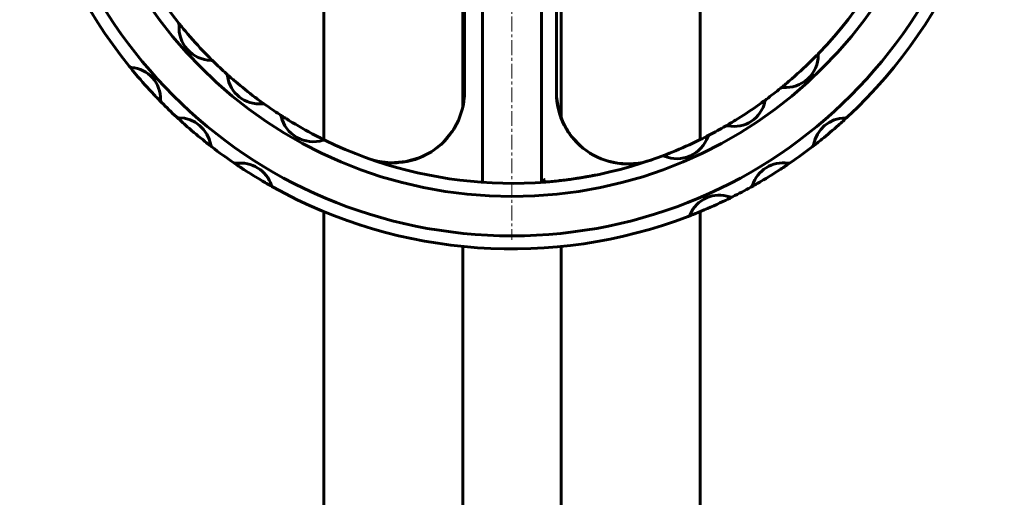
# Model space of a CAD drawing. Header units: millimetres. Extents: x -350 to 350, y -1015 to 1015.
# Tile 3 of 6: x -250 to 250, y 389 to 632. Entities that reach past the tile are written whole.
import ezdxf

# ---------------------------------------------------------------- set-up
doc = ezdxf.new("R2010")
doc.units = ezdxf.units.MM
doc.linetypes.add('K5LT_AXLED', pattern=[12, 7.5, -1.5, 1.5, -1.5])
doc.linetypes.add('K5LT_BASIC', pattern=[0])
doc.layers.add('Системный слой (1)', color=7, linetype='Continuous', true_color=0x6c6c6c)

# ---------------------------------------------------------------- blocks, each defined once
blk = doc.blocks.new('U12')
at = {"layer": 'Системный слой (1)', "color": 150, "linetype": 'K5LT_BASIC', "lineweight": 60, "true_color": 0x0080ff}
for p, q in [((-29.57, 576.36), (-29.8, 576)), ((-29.34, 576.73), (-29.57, 576.36)), ((-29.12, 577.1), (-29.34, 576.73)), ((-60.15, 559.23), (-61.1, 559.23)), ((-59.2, 559.25), (-60.15, 559.23)), ((-58.24, 559.29), (-59.2, 559.25))]:
    blk.add_line(p, q, dxfattribs=at)
blk = doc.blocks.new('U14')
at = {"layer": 'Системный слой (1)', "color": 150, "linetype": 'K5LT_BASIC', "lineweight": 60, "true_color": 0x0080ff}
for p, q in [((-24.64, 589.38), (-24.38, 591.15)), ((-24.38, 591.15), (-24.2, 593.02)), ((-24.2, 593.02), (-24.2, 593.14)), ((-25, 587.57), (-25, 587.59)), ((-25, 587.59), (-24.99, 587.59)), ((-24.99, 587.63), (-24.98, 587.64)), ((-24.99, 587.61), (-24.99, 587.63)), ((-24.99, 587.6), (-24.99, 587.61)), ((-24.99, 587.59), (-24.99, 587.6)), ((-24.99, 587.6), (-24.99, 587.6)), ((-24.98, 587.67), (-24.97, 587.72)), ((-24.98, 587.64), (-24.98, 587.67)), ((-24.97, 587.72), (-24.94, 587.83)), ((-24.94, 587.83), (-24.9, 588.05)), ((-24.9, 588.05), (-24.81, 588.49)), ((-24.81, 588.49), (-24.64, 589.38)), ((-30.48, 574.96), (-30.21, 575.35)), ((-30.21, 575.35), (-30.13, 575.48)), ((-30.13, 575.48), (-30.08, 575.57)), ((-35.01, 569.59), (-30.48, 574.96)), ((-40.91, 564.9), (-35.01, 569.59)), ((-53.84, 559.83), (-46.55, 561.97)), ((-46.55, 561.97), (-40.91, 564.9)), ((-65.87, 559.66), (-61.45, 559.26)), ((-61.45, 559.26), (-53.84, 559.83))]:
    blk.add_line(p, q, dxfattribs=at)
blk = doc.blocks.new('U16')
at = {"layer": 'Системный слой (1)', "color": 150, "linetype": 'K5LT_BASIC', "lineweight": 60, "true_color": 0x0080ff}
for p, q in [((22.63, 592.57), (22.63, 592.57)), ((22.63, 592.57), (23.94, 585.02)), ((23.94, 585.02), (26.57, 578.33)), ((26.57, 578.33), (30.11, 572.78)), ((30.11, 572.78), (35.4, 567.26)), ((35.4, 567.26), (39.31, 564.37)), ((48.35, 560.22), (53.63, 559.06)), ((53.63, 559.06), (59.04, 558.69)), ((59.04, 558.69), (64.44, 559.13))]:
    blk.add_line(p, q, dxfattribs=at)
blk = doc.blocks.new('U27')
at = {"layer": 'Системный слой (1)', "color": 150, "linetype": 'K5LT_BASIC', "lineweight": 60, "true_color": 0x0080ff}
for p, q in [((-25, 587.57), (-25, 679.99)), ((-25, -228.34), (-25, 516.75))]:
    blk.add_line(p, q, dxfattribs=at)
blk = doc.blocks.new('U28')
at = {"layer": 'Системный слой (1)', "color": 150, "linetype": 'K5LT_BASIC', "lineweight": 60, "true_color": 0x0080ff}
for p, q in [((25, 581.86), (25, 679.99)), ((25, 550.28), (25, 550.28)), ((25, -228.34), (25, 516.75))]:
    blk.add_line(p, q, dxfattribs=at)
blk = doc.blocks.new('U32')
at = {"layer": 'Системный слой (1)', "color": 150, "linetype": 'K5LT_BASIC', "lineweight": 60, "true_color": 0x0080ff}
for p, q in [((-95.63, 571.07), (-95.63, 679.99)), ((-95.63, -228.34), (-95.63, 534.51))]:
    blk.add_line(p, q, dxfattribs=at)
blk = doc.blocks.new('U33')
at = {"layer": 'Системный слой (1)', "color": 150, "linetype": 'K5LT_BASIC', "lineweight": 60, "true_color": 0x0080ff}
for p, q in [((95.62, 571.07), (95.62, 679.99)), ((95.62, -228.34), (95.62, 534.51))]:
    blk.add_line(p, q, dxfattribs=at)
blk = doc.blocks.new('U43')
at = {"layer": 'Системный слой (1)', "color": 30, "linetype": 'K5LT_AXLED', "lineweight": 18, "true_color": 0xff8000}
for q in [(0, 1010.83), (-245.33, 765.49), (245.33, 765.49), (0, 520.16)]:
    blk.add_line((0, 765.49), q, dxfattribs=at)

msp = doc.modelspace()

# ---------------------------------------------------------------- linework, layer by layer
at = {"layer": 'Системный слой (1)', "color": 150, "linetype": 'K5LT_BASIC', "lineweight": 60, "true_color": 0x0080ff}
for p, q in [((-15, 720.74), (-15, 549.35)), ((15, 549.35), (15, 720.74)), ((-24.12, 719.59), (-24.12, 595.48)), ((22.55, 594.93), (22.55, 719.59)), ((-169.39, 630.39), (-169.4, 630.42)), ((156.02, 615.16), (155.94, 615.08)), ((-151.72, 610.81), (-151.8, 610.89)), ((-144.87, 604.38), (-144.95, 604.45)), ((136.42, 597.17), (136.4, 597.15)), ((22.63, 592.57), (22.63, 592.57)), ((-125.62, 588.96), (-125.71, 589.03)), ((-117.92, 583.73), (-117.96, 583.75)), ((108.46, 577.93), (108.37, 577.88)), ((-94.77, 570.65), (-94.8, 570.67)), ((100.23, 573.4), (100.13, 573.35)), ((76.14, 562.65), (76.12, 562.64)), ((64.44, 559.13), (64.44, 559.13))]:
    msp.add_line(p, q, dxfattribs=at)
for centre, radius, start, end in [((0, 765.49), 243.33, 180, 90), ((0, 765.49), 223.33, 180, 90), ((0, 765.49), 250, 168.9739, 218.9657), ((0, 765.49), 216.67, 172.0629, 218.5678), ((0, 765.49), 216.67, 316.0629, 2.7467), ((0, 765.49), 250, 312.9739, 2.9657), ((-170.71, 629.38), 1.67, 355.4061, 38.5678), ((0, 765.49), 216.67, 218.5678, 220.04), ((-152.47, 627.91), 16.63, 175.4061, 268.7165), ((0, 765.49), 216.67, 220.04, 224.0826), ((0, 765.49), 216.67, 314.6031, 316.0629), ((157.22, 614), 1.67, 136.0629, 179.4604), ((0, 765.49), 216.67, 224.0826, 225.5548), ((-152.88, 609.62), 1.67, 45.5548, 88.7165), ((-152.88, 609.62), 1.67, 45.5548, 88.7165), ((0, 765.49), 216.67, 225.5548, 228.0097), ((138.85, 614.17), 16.71, 265.6168, 359.4604), ((0, 765.49), 216.67, 310.4741, 314.6031), ((0, 765.49), 250, 218.9657, 220.2031), ((-193.08, 609.33), 1.67, 218.9657, 265.1398), ((-193.08, 609.33), 1.67, 218.9657, 265.1398), ((-194.59, 591.58), 16.14, 358.4355, 85.1398), ((0, 765.49), 250, 220.2031, 223.3722), ((-146.07, 603.22), 1.67, 6.5621, 48.0097), ((0, 765.49), 216.67, 228.0097, 229.5856), ((-128.44, 605.24), 16.08, 186.5621, 276.0138), ((0, 765.49), 216.67, 229.5856, 232.9903), ((0, 765.49), 216.67, 309.0143, 310.4741), ((-60.37, 595.48), 36.25, 250.4513, 0), ((0, 765.49), 216.67, 306.5662, 309.0143), ((137.44, 595.85), 1.67, 85.6168, 129.0143), ((0, 765.49), 250, 223.3722, 224.6096), ((-176.79, 591.1), 1.67, 178.4355, 224.6096), ((0, 765.49), 216.67, 232.9903, 234.5662), ((58.8, 594.93), 36.25, 180, 289.0201), ((112.72, 593.82), 16.08, 258.5621, 348.0138), ((0, 765.49), 216.67, 304.9903, 306.5662), ((130.07, 590.14), 1.67, 126.5662, 168.0138), ((0, 765.49), 250, 224.6096, 227.0315), ((-126.58, 587.6), 1.67, 54.5662, 96.0138), ((-126.58, 587.6), 1.67, 54.5662, 96.0138), ((0, 765.49), 216.67, 234.5662, 237.0143), ((0, 765.49), 216.67, 301.5856, 304.9903), ((-169.26, 583.78), 1.67, 227.0315, 270.0167), ((-169.26, 583.78), 1.67, 227.0315, 270.0167), ((0, 765.49), 250, 227.0315, 228.4034), ((-169.26, 565.64), 16.47, 9.4598, 90.0167), ((-118.87, 582.36), 1.67, 13.6168, 57.0143), ((0, 765.49), 216.67, 237.0143, 238.4741), ((-101.01, 586.68), 16.71, 193.6168, 287.4604), ((0, 765.49), 216.67, 238.4741, 242.6031), ((0, 765.49), 216.67, 300.0097, 301.5856), ((169.7, 565.22), 16.92, 91.2993, 169.2525), ((0, 765.49), 250, 311.5402, 312.9739), ((169.28, 583.8), 1.67, 271.2993, 312.9739), ((0, 765.49), 250, 228.4034, 231.0732), ((0, 765.49), 216.67, 297.5548, 300.0097), ((109.2, 576.43), 1.67, 78.5621, 120.0097), ((109.2, 576.43), 1.67, 78.5621, 120.0097), ((0, 765.49), 250, 309.0115, 311.5402), ((0, 765.49), 250, 231.0732, 232.445), ((0, 765.49), 216.67, 242.6031, 244.0629), ((-95.5, 569.15), 1.67, 64.0629, 107.4604), ((-95.5, 569.15), 1.67, 64.0629, 107.4604), ((0, 765.49), 216.67, 244.0629, 290.5678), ((83.73, 577.97), 16.63, 247.4061, 340.7165), ((0, 765.49), 216.67, 292.04, 296.0826), ((0, 765.49), 216.67, 296.0826, 297.5548), ((101, 571.93), 1.67, 117.5548, 160.7165), ((0, 765.49), 250, 307.5778, 309.0115), ((-151.36, 568.62), 1.67, 189.4598, 232.445), ((0, 765.49), 250, 232.445, 235.5778), ((0, 765.49), 250, 304.445, 307.5778), ((151.44, 568.68), 1.67, 307.5778, 349.2525), ((0, 765.49), 216.67, 290.5678, 292.04), ((76.7, 561.08), 1.67, 67.4061, 110.5678), ((76.7, 561.08), 1.67, 67.4061, 110.5678), ((-140.38, 560.65), 1.67, 235.5778, 277.2525), ((0, 765.49), 250, 235.578, 237.0115), ((-140.38, 560.65), 1.67, 235.5778, 277.2525), ((-138.03, 542.21), 16.92, 19.2993, 97.2525), ((0, 765.49), 250, 237.0115, 239.5402), ((137.77, 542.76), 16.47, 81.4598, 162.0167), ((0, 765.49), 250, 300.4034, 303.0732), ((0, 765.49), 250, 303.0732, 304.445), ((140.46, 560.7), 1.67, 261.4598, 304.445), ((0, 765.49), 250, 239.5402, 240.9739), ((-120.49, 548.35), 1.67, 199.2993, 240.9739), ((0, 765.49), 250, 240.9739, 290.9657), ((0, 765.49), 250, 296.6096, 299.0315), ((0, 765.49), 250, 299.0315, 300.4034), ((120.51, 548.36), 1.67, 299.0315, 342.0167), ((105.27, 526.68), 16.14, 70.4355, 157.1398), ((0, 765.49), 250, 295.3722, 296.6096), ((111.23, 543.47), 1.67, 250.4355, 296.6096), ((0, 765.49), 250, 292.2031, 295.3722), ((0, 765.49), 250, 290.9657, 292.2031), ((88.86, 533.6), 1.67, 290.9657, 337.1398), ((88.86, 533.6), 1.67, 290.9657, 337.1398)]:
    msp.add_arc(centre, radius, start, end, dxfattribs=at)
for points, knots in [([(-24.12, 595.48), (-24.12, 594.75), (-24.14, 594.03), (-24.23, 592.58), (-24.3, 591.85), (-24.47, 590.41), (-24.58, 589.69), (-24.72, 588.92), (-24.74, 588.85), (-24.77, 588.67), (-24.79, 588.55), (-24.83, 588.39), (-24.83, 588.35), (-24.84, 588.3), (-24.85, 588.28), (-24.85, 588.27), (-24.85, 588.26), (-24.85, 588.25), (-24.85, 588.25), (-24.86, 588.24), (-24.86, 588.24), (-24.86, 588.23), (-24.86, 588.22), (-24.86, 588.2), (-24.87, 588.19), (-24.87, 588.19)], [0, 0, 0, 0, 5.6, 5.6, 11.2, 11.2, 16.8, 16.8, 17.297552, 17.297552, 18.231869, 18.231869, 18.547086, 18.547086, 18.653433, 18.653433, 18.689312, 18.689312, 18.725191, 18.725191, 18.754691, 18.754691, 18.810503, 18.810503, 18.8787, 18.8787, 18.8787, 18.8787]), ([(36.14, 566.64), (35.97, 566.77), (35.8, 566.91), (34.48, 568), (33.39, 569.03), (31.92, 570.6), (31.48, 571.08), (30.5, 572.27), (29.95, 572.96), (29.34, 573.81), (29.23, 573.95), (28.4, 575.26), (27.62, 576.4), (26.23, 578.95), (25.59, 580.33), (25.03, 581.79), (25.01, 581.82), (24.52, 583.37), (23.95, 584.87), (23.19, 588), (22.91, 589.62), (22.63, 592.25), (22.57, 593.26), (22.55, 594.27)], [12.598184, 12.598184, 12.598184, 12.598184, 12.823991, 12.823991, 14.386262, 14.386262, 15.075712, 15.075712, 15.996119, 15.996119, 16.180663, 16.180663, 17.63033, 17.63033, 19.23724, 19.23724, 19.277669, 19.277669, 20.959908, 20.959908, 22.695721, 22.695721, 23.768355, 23.768355, 23.768355, 23.768355]), ([(129.08, 591.47), (129.08, 591.47), (129.08, 591.47), (129.07, 591.47), (129.07, 591.47), (129.06, 591.46), (129.05, 591.45), (129.04, 591.45), (129.04, 591.44), (129.03, 591.44), (129.03, 591.44), (129.02, 591.43), (129.02, 591.43), (129.01, 591.42), (129, 591.42), (128.99, 591.41), (128.99, 591.41), (128.98, 591.4)], [0, 0, 0, 0, 3.2, 3.2, 6.4, 6.4, 9.6, 9.6, 11.207532, 11.207532, 12.069265, 12.069265, 12.930997, 12.930997, 14.625738, 14.625738, 16, 16, 16, 16]), ([(15.04, 549.35), (15.04, 549.35), (15.04, 549.35), (15.08, 549.35), (15.14, 549.38), (15.3, 549.49), (15.42, 549.59), (15.71, 549.84), (15.89, 550), (16.26, 550.36), (16.46, 550.56), (16.66, 550.78), (16.66, 550.78), (16.67, 550.78)], [0, 0, 0, 0, 0.0006644, 0.0006644, 0.030834, 0.030834, 0.0711405, 0.0711405, 0.1197831, 0.1197831, 0.1718771, 0.1718771, 0.1725295, 0.1725295, 0.1725295, 0.1725295]), ([(42.65, 553.07), (42.57, 553.05), (42.49, 553.04), (42.25, 552.99), (42.08, 552.95), (41.58, 552.86), (41.25, 552.79), (40.24, 552.6), (39.57, 552.47), (38.87, 552.34), (38.84, 552.34), (38.39, 552.26), (37.98, 552.18), (37.32, 552.07), (37.07, 552.02), (36.68, 551.96), (36.53, 551.93), (36.3, 551.89), (36.21, 551.88), (36.08, 551.85), (36.02, 551.84), (35.94, 551.83), (35.91, 551.83), (35.86, 551.82), (35.84, 551.81), (35.81, 551.81), (35.8, 551.81), (35.78, 551.8), (35.77, 551.8), (35.75, 551.8), (35.74, 551.8), (35.71, 551.79), (35.69, 551.79), (35.64, 551.78), (35.6, 551.77), (35.49, 551.76), (35.41, 551.74), (35.19, 551.71), (35.04, 551.68), (34.59, 551.61), (34.29, 551.56), (33.4, 551.42), (32.8, 551.33), (31.02, 551.06), (29.83, 550.89), (27.42, 550.57), (26.21, 550.42), (24.45, 550.21), (23.91, 550.15), (21.04, 549.84), (18.71, 549.63), (16.38, 549.45)], [0.038571, 0.038571, 0.038571, 0.038571, 0.30857, 0.30857, 0.887139, 0.887139, 2.044278, 2.044278, 4.358555, 4.358555, 4.474764, 4.474764, 5.899597, 5.899597, 6.746394, 6.746394, 7.249658, 7.249658, 7.548754, 7.548754, 7.726511, 7.726511, 7.832155, 7.832155, 7.89494, 7.89494, 7.932254, 7.932254, 7.969568, 7.969568, 8.003006, 8.003006, 8.067942, 8.067942, 8.196846, 8.196846, 8.454168, 8.454168, 8.967844, 8.967844, 9.993258, 9.993258, 12.040209, 12.040209, 16.126356, 16.126356, 20.269258, 20.269258, 22.139509, 22.139509, 30.065764, 30.065764, 30.065764, 30.065764])]:
    msp.add_open_spline(points, degree=3, knots=knots, dxfattribs=at)

# ---------------------------------------------------------------- block references
at = {"layer": 'Системный слой (1)'}
for name in ['U43', 'U32', 'U27', 'U28', 'U33', 'U14', 'U16', 'U12']:
    msp.add_blockref(name, (0, 0), dxfattribs=at)

doc.saveas('drawing.dxf')
